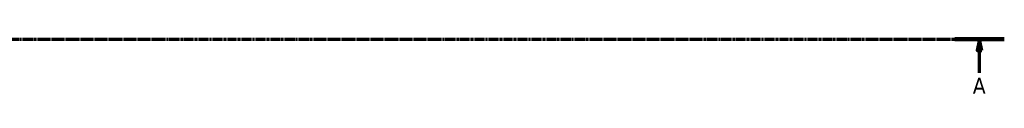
# Model space of a CAD drawing. Header units: millimetres. Extents: x 0 to 1611, y -186 to 1417.
# Tile 9 of 11: x 913 to 1130, y -130 to -119. Entities that reach past the tile are written whole.
import ezdxf

# ---------------------------------------------------------------- set-up
doc = ezdxf.new("R2010")
doc.units = ezdxf.units.MM
doc.linetypes.add('CHAIN', pattern=[0.7087, 0.4724, -0.0591, 0.1181, -0.0591])
doc.layers.add('Section Line (ISO)', color=7, linetype='CHAIN', lineweight=70)
doc.styles.add('Label Text (ISO)', font='tahoma.ttf')

# ---------------------------------------------------------------- blocks, each defined once
blk = doc.blocks.new('2dTransSection0')
at = {"layer": 'Section Line (ISO)', "linetype": 'CHAIN'}
blk.add_line((310.62, -118.84), (1130.18, -118.84), dxfattribs=at)
at = {"layer": 'Section Line (ISO)', "linetype": 'Continuous', "lineweight": 140}
blk.add_line((1119.28, -118.84), (1130.18, -118.84), dxfattribs=at)
at = {"layer": 'Section Line (ISO)', "linetype": 'Continuous'}
for p, q in [((1124.73, -118.84), (1124.23, -121.34)), ((1124.73, -121.34), (1124.73, -118.84)), ((1125.23, -121.34), (1124.73, -118.84)), ((1124.23, -121.34), (1125.23, -121.34)), ((1124.73, -126.24), (1124.73, -121.34))]:
    blk.add_line(p, q, dxfattribs=at)
at = {"layer": 'Section Line (ISO)', "linetype": 'Continuous', "flags": 128}
blk.add_lwpolyline([(1125.23, -121.34), (1124.73, -118.84), (1124.23, -121.34), (1125.23, -121.34)], dxfattribs=at)
at = {"layer": 'Section Line (ISO)'}
blk.add_solid([(1125.23, -121.34), (1124.73, -118.84), (1124.23, -121.34), (1125.23, -121.34)], dxfattribs=at)
at = {"layer": 'Section Line (ISO)', "insert": (1123.24, -130.84), "char_height": 3.5, "attachment_point": 7, "style": 'Label Text (ISO)'}
blk.add_mtext('A', dxfattribs=at)

msp = doc.modelspace()

# ---------------------------------------------------------------- block references
at = {"layer": 'Section Line (ISO)'}
msp.add_blockref('2dTransSection0', (0, 0), dxfattribs=at)

doc.saveas('drawing.dxf')
